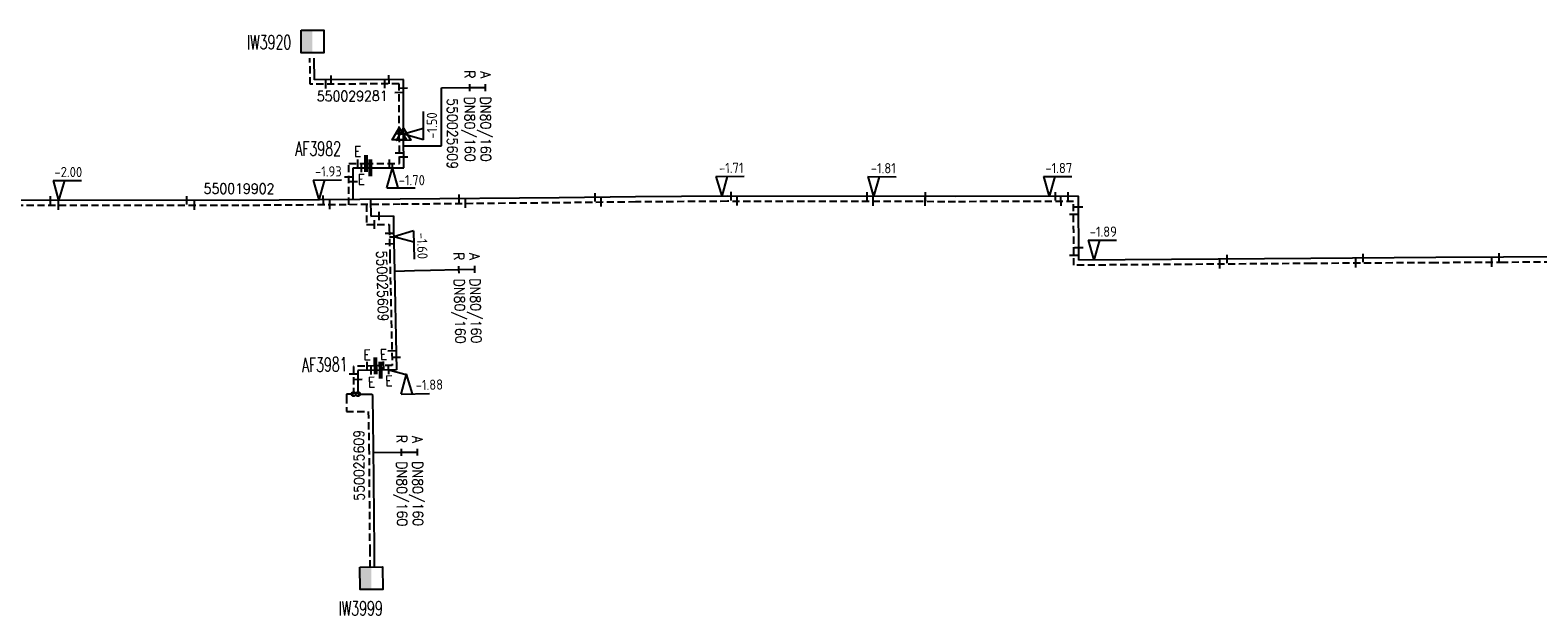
# Model space of a CAD drawing. Header units: millimetres. Extents: x 0 to 118318689, y 0 to 490460760.
# Tile 41 of 117: x 117684452 to 117817467, y 484620505 to 484672043. Entities that reach past the tile are written whole.
import ezdxf
from ezdxf.enums import TextEntityAlignment as Align

# ---------------------------------------------------------------- set-up
doc = ezdxf.new("R2010")
doc.units = ezdxf.units.MM
doc.header["$LTSCALE"] = 200
doc.linetypes.add('HIDDEN2', pattern=[4.7625, 3.175, -1.5875])
doc.layers.get('0').update_dxf_attribs({"color": 8})
for name, color, linetype in [('WT-C-AFSLUITER', 7, 'Continuous'), ('WT-C-kastWM', 7, 'Continuous'), ('WT-C-mof', 7, 'Continuous'), ('WT-C-tstuk', 7, 'Continuous'), ('WT-C-VERLOOP', 7, 'Continuous'), ('WT-I-diam', 7, 'Continuous'), ('WT-I-info', 7, 'Continuous'), ('WT-I-NAP', 7, 'Continuous'), ('WT-L-aanvoer', 6, 'Continuous'), ('WT-L-retour', 6, 'HIDDEN2')]:
    doc.layers.add(name, color=color, linetype=linetype)
doc.styles.add('DIN17', font='ROMANS.SHX', dxfattribs={"width": 0.9})
doc.styles.add('ISOCP', font='ISOCP.SHX')

# ---------------------------------------------------------------- blocks, each defined once
blk = doc.blocks.new('nap1')
at = {"color": 0, "linetype": 'Continuous'}
for p, q in [((-1, 3.5), (0, 0)), ((-1, 3.5), (4, 3.5)), ((1, 3.5), (0, 0))]:
    blk.add_line(p, q, dxfattribs=at)
at = {"color": 0, "linetype": 'Continuous', "style": 'ISOCP'}
for tag, p in [('*1', (1.7, 5)), ('*2', (4, 1.5))]:
    blk.add_attdef(tag, text='', height=1.8, dxfattribs=at).set_placement(p, align=Align.MIDDLE)
blk = doc.blocks.new('LR-mof')
at = {"color": 0, "linetype": 'ByBlock', "lineweight": -2}
blk.add_line((0, -0.75), (0, 0.75), dxfattribs=at)
blk = doc.blocks.new('nap2')
at = {"color": 0, "linetype": 'Continuous'}
for p, q in [((1, 3.5), (-4, 3.5)), ((-1, 3.5), (0, 0)), ((1, 3.5), (0, 0))]:
    blk.add_line(p, q, dxfattribs=at)
at = {"color": 0, "linetype": 'Continuous', "style": 'ISOCP'}
for tag, p in [('*1', (-1.5, 5)), ('*2', (-4, 1.5))]:
    blk.add_attdef(tag, text='', height=1.8, dxfattribs=at).set_placement(p, align=Align.MIDDLE)
blk = doc.blocks.new('LR-AFS')
at = {"color": 0, "lineweight": -3, "const_width": 0.7}
blk.add_lwpolyline([(0, -1.5), (0, 1.5)], dxfattribs=at)
at = {"color": 7, "linetype": 'ByBlock', "lineweight": -2, "style": 'DIN17', "width": 0.9}
blk.add_attdef('*1', text='', height=2.5, dxfattribs=at).set_placement((0, 5), align=Align.MIDDLE)
at = {"color": 0, "linetype": 'ByBlock', "lineweight": -2, "style": 'DIN17', "width": 0.3, "flags": 1}
for tag, p in [('*2', (2.5, 1.5)), ('OCODE', (-7.5, -2.5)), ('NCODE', (-2.5, -2.5)), ('BC', (2.5, -2.5)), ('RK', (7.5, -2.5)), ('ST', (-7.5, -5)), ('VCODE', (-2.5, -5)), ('NIVO', (2.5, -5)), ('IMM', (7.5, -5)), ('FABR', (-7.5, -7.5)), ('TYPE', (-2.5, -7.5)), ('OPBOUW', (2.5, -7.5)), ('BEDIEN', (7.5, -7.5)), ('VERTR', (-7.5, -10)), ('OPBLEN', (-2.5, -10)), ('HULPST', (2.5, -10)), ('VERLSP', (7.5, -10)), ('DEKM', (-7.5, -12.5)), ('PDATUM', (-2.5, -12.5)), ('OPM', (2.5, -12.5)), ('BORD', (7.5, -12.5)), ('BORDL', (-7.5, -15)), ('BORDX', (-2.5, -15)), ('BORDY', (2.5, -15)), ('BORDZ', (7.5, -15))]:
    blk.add_attdef(tag, text='', height=1.8, dxfattribs=at).set_placement(p, align=Align.MIDDLE)
blk = doc.blocks.new('LR-mofD')
at = {"color": 0, "linetype": 'ByBlock', "lineweight": -2}
blk.add_line((0, -0.75), (0, 0.75), dxfattribs=at)
at = {"color": 1, "linetype": 'ByBlock', "lineweight": -3, "style": 'DIN17', "width": 0.9}
blk.add_attdef('*1', text='', height=1.8, dxfattribs=at).set_placement((0, 2), align=Align.MIDDLE)
blk = doc.blocks.new('LR-tsb')
blk.add_circle((0, 0), 0.375)
blk = doc.blocks.new('LR-kastWM')
at = {"color": 0, "linetype": 'ByBlock', "lineweight": -3}
blk.add_lwpolyline([(-2, 2), (2, 2), (2, -2), (-2, -2)], close=True, dxfattribs=at)
at = {"color": 0}
blk.add_solid([(-2, -2), (0, -2), (-2, 2), (0, 2)], dxfattribs=at)
at = {"color": 7, "linetype": 'ByBlock', "lineweight": -3, "style": 'DIN17', "width": 0.7}
for tag, p in [('*1', (0, 5)), ('*2', (0, -5))]:
    blk.add_attdef(tag, text='', height=2.5, dxfattribs=at).set_placement(p, align=Align.MIDDLE)
at = {"color": 0, "linetype": 'ByBlock', "lineweight": -2, "style": 'DIN17', "width": 0.3, "flags": 1}
for tag, p in [('OCODE', (4.5, 1.25)), ('NCODE', (9.5, 1.25)), ('BC', (14.5, 1.25)), ('RK', (19.5, 1.25)), ('ST', (4.5, -1.25)), ('VCODE', (9.5, -1.25)), ('NIVO', (14.5, -1.25)), ('IMM', (19.5, -1.25))]:
    blk.add_attdef(tag, text='', height=1.8, dxfattribs=at).set_placement(p, align=Align.MIDDLE)
blk = doc.blocks.new('LR-hyp')
at = {"color": 7, "linetype": 'ByBlock', "lineweight": -3, "style": 'DIN17', "width": 0.9}
blk.add_attdef('*1', text='', height=1.8, dxfattribs=at).set_placement((0, 0), align=Align.MIDDLE)
at = {"color": 7, "linetype": 'ByBlock', "lineweight": -2, "style": 'DIN17', "width": 0.9, "flags": 1}
blk.add_attdef('*2', text='', height=1.8, dxfattribs=at).set_placement((0, -5), align=Align.MIDDLE)
blk = doc.blocks.new('LR-DIAB2')
at = {"color": 0, "linetype": 'Continuous', "lineweight": -3}
blk.add_line((0, 5), (0, 7.8), dxfattribs=at)
at = {"color": 0, "lineweight": -3}
blk.add_line((0, 0), (0, 5), dxfattribs=at)
for points in [[(0.61, 7.8), (0, 7.8), (-0.61, 7.8)], [(0.61, 5), (0, 5), (-0.61, 5)]]:
    blk.add_lwpolyline(points, dxfattribs=at)
at = {"color": 1, "lineweight": -3, "style": 'DIN17', "width": 0.9}
for tag, p in [('*1', (-1.61, 7.8)), ('*2', (-1.61, 5.02))]:
    blk.add_attdef(tag, text='', height=1.8, dxfattribs=at).set_placement(p, align=Align.MIDDLE_RIGHT)
for tag, p in [('*11', (1.61, 7.8)), ('*12', (1.61, 5))]:
    blk.add_attdef(tag, text='', height=1.8, dxfattribs=at).set_placement(p, align=Align.MIDDLE_LEFT)
blk = doc.blocks.new('LR-VERL')
at = {"color": 0, "linetype": 'ByBlock', "lineweight": -2}
blk.add_lwpolyline([(1.08, 0), (-1.08, -1.25), (-1.08, 1.25)], close=True, dxfattribs=at)

msp = doc.modelspace()

# ---------------------------------------------------------------- linework, layer by layer
at = {"layer": 'WT-I-diam'}
for p, q in [((117720756, 484661832), (117720730, 484666951)), ((117717407, 484661815), (117718635, 484661821)), ((117718635, 484661821), (117720756, 484661832)), ((117716595, 484650772), (117718358, 484650811)), ((117718358, 484650811), (117719782, 484650842))]:
    msp.add_line(p, q, dxfattribs=at)
at = {"layer": 'WT-I-info'}
for p, q in [((117716083, 484642047), (117717514, 484641670)), ((117717514, 484641670), (117717647, 484641673))]:
    msp.add_line(p, q, dxfattribs=at)
at = {"layer": 'WT-L-aanvoer'}
for p, q in [((117709529, 484667647), (117709519, 484669577)), ((117717377, 484667688), (117709529, 484667647)), ((117717402, 484662854), (117717377, 484667688)), ((117717417, 484659879), (117717402, 484662854)), ((117712944, 484657085), (117712954, 484659878)), ((117712954, 484659878), (117714468, 484659878)), ((117714468, 484659878), (117717417, 484659879)), ((117702870, 484657008), (117681501, 484657018)), ((117717101, 484657117), (117702870, 484657008)), ((117714490, 484657097), (117714498, 484655624)), ((117731138, 484657247), (117717101, 484657117)), ((117737858, 484657321), (117731138, 484657247)), ((117745972, 484657378), (117737858, 484657321)), ((117766092, 484657344), (117745972, 484657378)), ((117776953, 484657373), (117766092, 484657344)), ((117776973, 484651737), (117776953, 484657373)), ((117714498, 484655624), (117716522, 484655634)), ((117716522, 484655634), (117716511, 484654570)), ((117716511, 484654570), (117716565, 484652119)), ((117716565, 484652119), (117716787, 484642063)), ((117797442, 484651893), (117776973, 484651737)), ((117808473, 484651956), (117797442, 484651893)), ((117814445, 484651986), (117808473, 484651956)), ((117820562, 484652036), (117814445, 484651986)), ((117715369, 484642030), (117713357, 484641982)), ((117713357, 484641982), (117713372, 484639908)), ((117716787, 484642063), (117715369, 484642030)), ((117713372, 484639908), (117714639, 484639908)), ((117714639, 484639908), (117714642, 484639710)), ((117714642, 484639710), (117714722, 484635220)), ((117714722, 484635220), (117714790, 484626217)), ((117714790, 484626217), (117714809, 484624646))]:
    msp.add_line(p, q, dxfattribs=at)
at = {"layer": 'WT-L-retour'}
for p, q in [((117709151, 484667266), (117709139, 484669575)), ((117716999, 484667306), (117709151, 484667266)), ((117717021, 484662889), (117716999, 484667306)), ((117717035, 484660259), (117717021, 484662889)), ((117712562, 484656632), (117712575, 484660258)), ((117712575, 484660258), (117714078, 484660258)), ((117714078, 484660258), (117717035, 484660259)), ((117702872, 484656558), (117681501, 484656568)), ((117717105, 484656667), (117702872, 484656558)), ((117714113, 484656644), (117714122, 484654882)), ((117731143, 484656797), (117717105, 484656667)), ((117737862, 484656871), (117731143, 484656797)), ((117745975, 484656928), (117737862, 484656871)), ((117766092, 484656894), (117745975, 484656928)), ((117776505, 484656922), (117766092, 484656894)), ((117776525, 484651283), (117776505, 484656922)), ((117714122, 484654882), (117716134, 484654892)), ((117716134, 484654892), (117716131, 484654568)), ((117716131, 484654568), (117716185, 484652110)), ((117716185, 484652110), (117716398, 484642434)), ((117797445, 484651443), (117776525, 484651283)), ((117808475, 484651506), (117797445, 484651443)), ((117814448, 484651536), (117808475, 484651506)), ((117820565, 484651586), (117814448, 484651536)), ((117714919, 484642399), (117712975, 484642353)), ((117712975, 484642353), (117712992, 484639905)), ((117716398, 484642434), (117714919, 484642399)), ((117712992, 484639905), (117712357, 484639900)), ((117712357, 484639900), (117712357, 484639703)), ((117712357, 484639703), (117712357, 484638379)), ((117712357, 484638379), (117714286, 484638379)), ((117714286, 484638379), (117714342, 484635216)), ((117714342, 484635216), (117714410, 484626213)), ((117714410, 484626213), (117714429, 484624642))]:
    msp.add_line(p, q, dxfattribs=at)

# ---------------------------------------------------------------- block references
at = {"layer": 'WT-C-AFSLUITER', "linetype": 'Continuous'}
ref = msp.add_blockref('LR-AFS', (117714468, 484659878), dxfattribs=dict(at, xscale=499.9999999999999, yscale=499.9999999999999, zscale=499.9999999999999, rotation=0.0207))
ref.add_attrib('*1', 'AF3982', dxfattribs={"layer": '0', "color": 7, "linetype": 'ByBlock', "lineweight": -2, "height": 1250, "rotation": 0.0207, "style": 'DIN17', "width": 0.65}).set_placement((117709858, 484661574), align=Align.MIDDLE)
for p, xscale, yscale, zscale, rotation in [((117714078, 484660258), 499.9999999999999, 499.9999999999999, 499.9999999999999, 0.0207), ((117714919, 484642399), 500, 500, 500, 1.3485)]:
    msp.add_blockref('LR-AFS', p, dxfattribs=dict(at, xscale=xscale, yscale=yscale, zscale=zscale, rotation=rotation))
ref = msp.add_blockref('LR-AFS', (117715369, 484642030), dxfattribs=dict(at, xscale=500, yscale=500, zscale=500, rotation=1.3485))
ref.add_attrib('*1', 'AF3981', dxfattribs={"layer": '0', "color": 7, "linetype": 'ByBlock', "lineweight": -2, "height": 1250, "rotation": 1.3485, "style": 'DIN17', "width": 0.65}).set_placement((117710440, 484642516), align=Align.MIDDLE)
at = {"layer": 'WT-C-kastWM', "linetype": 'Continuous'}
ref = msp.add_blockref('LR-kastWM', (117709352, 484671039), dxfattribs=dict(at, xscale=500, yscale=500, zscale=500, rotation=0.239941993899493))
ref.add_attrib('*1', 'IW3920', dxfattribs={"layer": '0', "color": 7, "linetype": 'ByBlock', "lineweight": -3, "height": 1250, "rotation": 0.23994, "style": 'DIN17', "width": 0.65}).set_placement((117705537, 484670976), align=Align.MIDDLE)
ref = msp.add_blockref('LR-kastWM', (117714554, 484623645), dxfattribs=dict(at, xscale=499.9999999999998, yscale=499.9999999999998, zscale=499.9999999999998, rotation=0.170819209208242))
ref.add_attrib('*1', 'IW3999', dxfattribs={"layer": '0', "color": 7, "linetype": 'ByBlock', "lineweight": -3, "height": 1250, "rotation": 0.17082, "style": 'DIN17', "width": 0.65}).set_placement((117713618, 484620991), align=Align.MIDDLE)
at = {"layer": 'WT-C-mof', "linetype": 'Continuous'}
for p, xscale, yscale, zscale, rotation in [((117710545, 484667273), 500, 500, 500, 0.2959), ((117711010, 484667655), 500, 500, 500, 0.2959), ((117715734, 484667300), 500, 500, 500, 0.2959), ((117716110, 484667681), 500, 500, 500, 0.2959), ((117717381, 484666932), 500, 500, 500, 270.2959), ((117717003, 484666550), 500, 500, 500, 270.2959), ((117716154, 484660259), 499.9999999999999, 499.9999999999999, 499.9999999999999, 0.0207), ((117716419, 484659879), 499.9999999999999, 499.9999999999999, 499.9999999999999, 0.0207), ((117717030, 484661220), 499.9999999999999, 499.9999999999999, 499.9999999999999, 270.2959), ((117717412, 484660861), 499.9999999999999, 499.9999999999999, 499.9999999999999, 270.2959), ((117712571, 484659074), 500, 500, 500, 89.80180000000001), ((117712949, 484658639), 500, 500, 500, 89.80180000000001), ((117722298, 484657165), 499.9999999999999, 499.9999999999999, 499.9999999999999, 0.5328000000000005), ((117734297, 484657282), 499.9999999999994, 499.9999999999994, 499.9999999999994, 0.6268000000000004), ((117746309, 484657377), 500.0000000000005, 500.0000000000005, 500.0000000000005, 359.9044), ((117758305, 484657357), 500.0000000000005, 500.0000000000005, 500.0000000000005, 359.9044), ((117763451, 484657348), 500.0000000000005, 500.0000000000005, 500.0000000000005, 359.9044), ((117774904, 484657368), 500, 500, 500, 0.1548999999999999), ((117776026, 484657371), 500, 500, 500, 0.1548999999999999), ((117686260, 484657016), 500, 500, 500, 359.973), ((117686960, 484656565), 500, 500, 500, 359.973), ((117698268, 484657010), 500, 500, 500, 359.973), ((117698953, 484656560), 500, 500, 500, 359.973), ((117710319, 484657065), 499.9999999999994, 499.9999999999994, 499.9999999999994, 0.4374), ((117710902, 484656619), 499.9999999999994, 499.9999999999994, 499.9999999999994, 0.4374), ((117722864, 484656720), 499.9999999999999, 499.9999999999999, 499.9999999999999, 0.5328000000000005), ((117734829, 484656837), 499.9999999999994, 499.9999999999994, 499.9999999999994, 0.6268000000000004), ((117746838, 484656926), 500.0000000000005, 500.0000000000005, 500.0000000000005, 359.9044), ((117758838, 484656906), 500.0000000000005, 500.0000000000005, 500.0000000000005, 359.9044), ((117763410, 484656899), 500.0000000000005, 500.0000000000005, 500.0000000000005, 359.9044), ((117775397, 484656919), 500, 500, 500, 0.1548999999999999), ((117776956, 484656452), 499.9999999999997, 499.9999999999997, 499.9999999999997, 270.2013), ((117714825, 484654885), 499.9999999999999, 499.9999999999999, 499.9999999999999, 0.2959), ((117715238, 484655628), 499.9999999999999, 499.9999999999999, 499.9999999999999, 0.2959), ((117776509, 484655790), 499.9999999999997, 499.9999999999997, 499.9999999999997, 270.2013), ((117716141, 484654119), 500, 500, 500, 271.2632), ((117716528, 484653792), 500, 500, 500, 271.2632), ((117716161, 484653186), 500, 500, 500, 271.2632), ((117776969, 484652853), 499.9999999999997, 499.9999999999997, 499.9999999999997, 270.2013), ((117802068, 484651919), 500.0000000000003, 500.0000000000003, 500.0000000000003, 0.3274), ((117814063, 484651984), 499.9999999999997, 499.9999999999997, 499.9999999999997, 0.2911), ((117776521, 484652188), 499.9999999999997, 499.9999999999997, 499.9999999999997, 270.2013), ((117789406, 484651382), 500, 500, 500, 0.4365), ((117790064, 484651830), 500, 500, 500, 0.4365), ((117801412, 484651466), 500.0000000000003, 500.0000000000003, 500.0000000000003, 0.3274), ((117813409, 484651531), 499.9999999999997, 499.9999999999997, 499.9999999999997, 0.2911), ((117716370, 484643737), 500, 500, 500, 271.2632), ((117716762, 484643171), 500, 500, 500, 271.2632), ((117712980, 484641692), 499.9999999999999, 499.9999999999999, 499.9999999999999, 270.4157), ((117713363, 484641213), 499.9999999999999, 499.9999999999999, 499.9999999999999, 270.4157)]:
    msp.add_blockref('LR-mof', p, dxfattribs=dict(at, xscale=xscale, yscale=yscale, zscale=zscale, rotation=rotation))
at = {"layer": 'WT-C-mof', "xscale": 500, "yscale": 500, "zscale": 500, "rotation": 90.2959}
for p in [(117717021, 484662889), (117717402, 484662854)]:
    msp.add_blockref('LR-mof', p, dxfattribs=at)
at = {"layer": 'WT-C-mof', "linetype": 'Continuous'}
ref = msp.add_blockref('LR-mofD', (117713322, 484660258), dxfattribs=dict(at, xscale=499.9999999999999, yscale=499.9999999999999, zscale=499.9999999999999, rotation=180.0207))
ref.add_attrib('*1', 'E', dxfattribs={"layer": '0', "color": 1, "linetype": 'ByBlock', "lineweight": -3, "height": 900, "rotation": 0.0207, "style": 'DIN17', "width": 0.9}).set_placement((117713345, 484661341), align=Align.MIDDLE)
ref = msp.add_blockref('LR-mofD', (117713668, 484659878), dxfattribs=dict(at, xscale=499.9999999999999, yscale=499.9999999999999, zscale=499.9999999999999, rotation=180.0207))
ref.add_attrib('*1', 'E', dxfattribs={"layer": '0', "color": 1, "linetype": 'ByBlock', "lineweight": -3, "height": 900, "rotation": 0.0207, "style": 'DIN17', "width": 0.9}).set_placement((117713668, 484658878), align=Align.MIDDLE)
at = {"layer": 'WT-C-mof', "linetype": 'Continuous', "xscale": 500, "yscale": 500, "zscale": 500, "rotation": 1.3485}
for p in [(117714190, 484642382), (117715646, 484642416)]:
    msp.add_blockref('LR-mofD', p, dxfattribs=at).add_auto_attribs({'*1': 'E'})
at = {"layer": 'WT-C-mof', "linetype": 'Continuous'}
ref = msp.add_blockref('LR-mofD', (117714541, 484642010), dxfattribs=dict(at, xscale=500, yscale=500, zscale=500, rotation=1.3485))
ref.add_attrib('*1', 'E', dxfattribs={"layer": '0', "color": 1, "linetype": 'ByBlock', "lineweight": -3, "height": 900, "rotation": 1.3485, "style": 'DIN17', "width": 0.9}).set_placement((117714566, 484640967), align=Align.MIDDLE)
ref = msp.add_blockref('LR-mofD', (117716083, 484642047), dxfattribs=dict(at, xscale=500, yscale=500, zscale=500, rotation=1.3485))
ref.add_attrib('*1', 'E', dxfattribs={"layer": '0', "color": 1, "linetype": 'ByBlock', "lineweight": -3, "height": 900, "rotation": 1.3485, "style": 'DIN17', "width": 0.9}).set_placement((117716101, 484641087), align=Align.MIDDLE)
at = {"layer": 'WT-C-tstuk', "linetype": 'Continuous', "xscale": 499.9999999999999, "yscale": 499.9999999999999, "zscale": 499.9999999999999, "rotation": 90.41569999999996}
for p in [(117712992, 484639905), (117713372, 484639908)]:
    msp.add_blockref('LR-tsb', p, dxfattribs=at)
at = {"layer": 'WT-C-VERLOOP', "linetype": 'Continuous', "xscale": 500, "yscale": 500, "zscale": 500, "rotation": 90.2959}
for p in [(117717021, 484662889), (117717402, 484662854)]:
    msp.add_blockref('LR-VERL', p, dxfattribs=at)
at = {"layer": 'WT-I-diam', "linetype": 'Continuous'}
for p, xscale, yscale, zscale, rotation in [((117720730, 484666951), 500.0000000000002, 500.0000000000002, 500.0000000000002, 270.2958929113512), ((117719782, 484650842), 500, 500, 500, 271.2631750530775), ((117714725, 484634751), 499.9999999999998, 499.9999999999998, 499.9999999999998, 270.4361342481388)]:
    msp.add_blockref('LR-DIAB2', p, dxfattribs=dict(at, xscale=xscale, yscale=yscale, zscale=zscale, rotation=rotation)).add_auto_attribs({'*1': 'A', '*11': 'DN80/160', '*2': 'R', '*12': 'DN80/160'})
at = {"layer": 'WT-I-info', "linetype": 'Continuous'}
ref = msp.add_blockref('LR-hyp', (117712865, 484666228), dxfattribs=dict(at, xscale=499.9999999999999, yscale=499.9999999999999, zscale=499.9999999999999, rotation=0.2959000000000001))
ref.add_attrib('*1', '550029281', dxfattribs={"layer": '0', "color": 0, "linetype": 'ByBlock', "lineweight": -3, "height": 900, "rotation": 0.2959, "style": 'DIN17', "width": 0.9}).set_placement((117712865, 484666228), align=Align.MIDDLE)
for p, xscale, yscale, zscale, rotation, values in [((117721706, 484662904), 500.0000000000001, 500.0000000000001, 500.0000000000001, 270, {'*1': '550025609'}), ((117702882, 484658051), 500.0000000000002, 500.0000000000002, 500.0000000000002, 359.9845881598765, {'*1': '550019902'}), ((117715533, 484649445), 500.0000000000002, 500.0000000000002, 500.0000000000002, 271.2631750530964, {'*1': '550025609'}), ((117713466, 484633620), 500.0000000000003, 500.0000000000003, 500.0000000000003, 90.43613424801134, {'*1': '550025609'})]:
    msp.add_blockref('LR-hyp', p, dxfattribs=dict(at, xscale=xscale, yscale=yscale, zscale=zscale, rotation=rotation)).add_auto_attribs(values)
at = {"layer": 'WT-I-NAP', "linetype": 'Continuous'}
ref = msp.add_blockref('nap2', (117717402, 484662854), dxfattribs=dict(at, xscale=500, yscale=500, zscale=500, rotation=270.2958929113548))
ref.add_attrib('*1', '-1.50', dxfattribs={"layer": '0', "color": 1, "linetype": 'Continuous', "height": 900, "rotation": 90.29589, "style": 'ISOCP'}).set_placement((117719898, 484663617), align=Align.MIDDLE)
ref = msp.add_blockref('nap1', (117745472, 484657374), dxfattribs=dict(at, xscale=500.0000000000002, yscale=500.0000000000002, zscale=500.0000000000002, rotation=0.4026295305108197))
ref.add_attrib('*1', '-1.71', dxfattribs={"layer": '0', "color": 1, "linetype": 'Continuous', "height": 900, "rotation": 0.40263, "style": 'ISOCP'}).set_placement((117746305, 484659880), align=Align.MIDDLE)
ref = msp.add_blockref('nap1', (117758866, 484657356), dxfattribs=dict(at, xscale=500, yscale=500, zscale=500, rotation=359.904412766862))
ref.add_attrib('*1', '-1.81', dxfattribs={"layer": '0', "color": 1, "linetype": 'Continuous', "height": 900, "rotation": 359.90441, "style": 'ISOCP'}).set_placement((117759721, 484659855), align=Align.MIDDLE)
ref = msp.add_blockref('nap1', (117774362, 484657366), dxfattribs=dict(at, xscale=499.9999999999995, yscale=499.9999999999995, zscale=499.9999999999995, rotation=0.1549037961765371))
ref.add_attrib('*1', '-1.87', dxfattribs={"layer": '0', "color": 1, "linetype": 'Continuous', "height": 900, "rotation": 0.1549, "style": 'ISOCP'}).set_placement((117775205, 484659869), align=Align.MIDDLE)
ref = msp.add_blockref('nap1', (117686967, 484657015), dxfattribs=dict(at, xscale=500, yscale=500, zscale=500, rotation=359.9730483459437))
ref.add_attrib('*1', '-2.00', dxfattribs={"layer": '0', "color": 1, "linetype": 'Continuous', "height": 900, "rotation": 359.97305, "style": 'ISOCP'}).set_placement((117687818, 484659515), align=Align.MIDDLE)
ref = msp.add_blockref('nap1', (117709929, 484657062), dxfattribs=dict(at, xscale=500, yscale=500, zscale=500, rotation=0.4373711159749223))
ref.add_attrib('*1', '-1.93', dxfattribs={"layer": '0', "color": 1, "linetype": 'Continuous', "height": 900, "rotation": 0.43737, "style": 'ISOCP'}).set_placement((117710760, 484659568), align=Align.MIDDLE)
ref = msp.add_blockref('nap2', (117716419, 484659879), dxfattribs=dict(at, xscale=500, yscale=500, zscale=500, rotation=180.0206962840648))
ref.add_attrib('*1', '-1.70', dxfattribs={"layer": '0', "color": 1, "linetype": 'Continuous', "height": 900, "rotation": 0.0207, "style": 'ISOCP'}).set_placement((117718123, 484658794), align=Align.MIDDLE)
ref = msp.add_blockref('nap1', (117716528, 484653792), dxfattribs=dict(at, xscale=500.0000000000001, yscale=500.0000000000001, zscale=500.0000000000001, rotation=271.263175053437))
ref.add_attrib('*1', '-1.60', dxfattribs={"layer": '0', "color": 1, "linetype": 'Continuous', "height": 900, "rotation": 271.26318, "style": 'ISOCP'}).set_placement((117719046, 484652997), align=Align.MIDDLE)
ref = msp.add_blockref('nap1', (117778297, 484651747), dxfattribs=dict(at, xscale=500.0000000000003, yscale=500.0000000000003, zscale=500.0000000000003, rotation=0.4364588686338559))
ref.add_attrib('*1', '-1.89', dxfattribs={"layer": '0', "color": 1, "linetype": 'Continuous', "height": 900, "rotation": 0.43646, "style": 'ISOCP'}).set_placement((117779128, 484654253), align=Align.MIDDLE)
ref = msp.add_blockref('nap2', (117717647, 484641673), dxfattribs=dict(at, xscale=500.0000000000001, yscale=500.0000000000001, zscale=500.0000000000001, rotation=181.3484848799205))
ref.add_attrib('*1', '-1.88', dxfattribs={"layer": '0', "color": 1, "linetype": 'Continuous', "height": 900, "rotation": 1.34848, "style": 'ISOCP'}).set_placement((117719674, 484640731), align=Align.MIDDLE)

doc.saveas('drawing.dxf')
